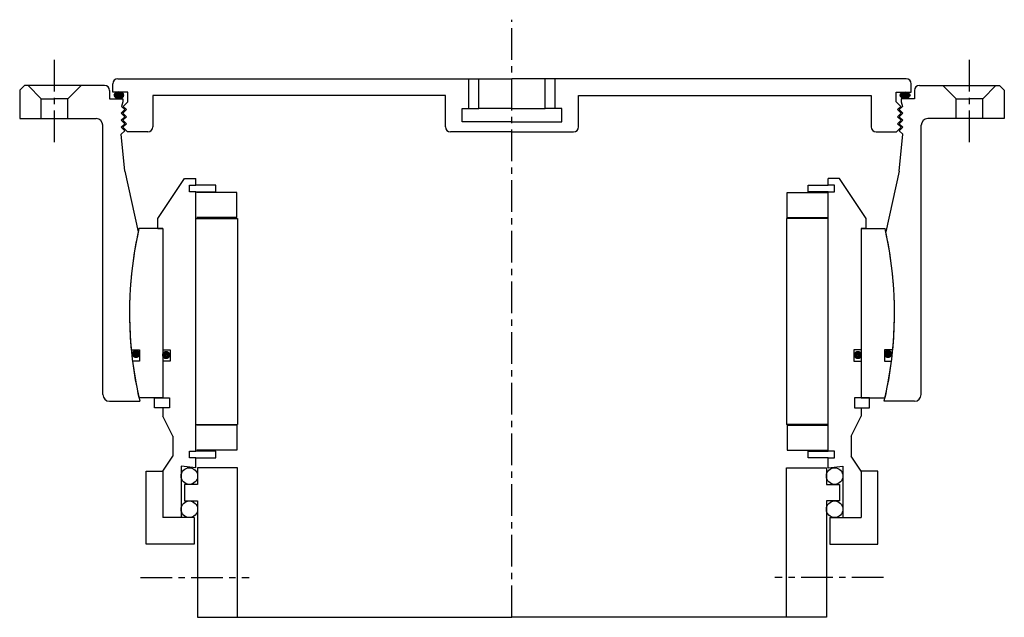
# Model space of a CAD drawing. Header units: millimetres. Extents: x -148 to 148, y -5 to 175.
import ezdxf

# ---------------------------------------------------------------- set-up
doc = ezdxf.new("R2010")
doc.units = ezdxf.units.MM
doc.header["$LTSCALE"] = 0.3
doc.header["$MEASUREMENT"] = 0
doc.linetypes.add('CENTER', pattern=[50.8, 31.75, -6.35, 6.35, -6.35])
doc.layers.get('0').update_dxf_attribs({"linetype": 'CONTINUOUS'})
doc.layers.add('Center', color=1, linetype='CENTER')

# ---------------------------------------------------------------- blocks, each defined once
blk = doc.blocks.new('4S170-house-cover')
h = blk.add_hatch(color=256)
edge = h.paths.add_edge_path()
edge.add_ellipse((-118.16, 65.54), major_axis=(1.5, 0), ratio=0.647319, start_angle=-259.6975, end_angle=79.6975)
edge.add_line((-117.89, 66.5), (-118.43, 66.5))
h = blk.add_hatch(color=256)
edge = h.paths.add_edge_path()
edge.add_ellipse((118.16, 65.54), major_axis=(-1.5, 0), ratio=0.647319, start_angle=280.3025, end_angle=619.6975, ccw=False)
edge.add_line((117.89, 66.5), (118.43, 66.5))
for p, q in [((-146.6, 68.5), (-148, 67.1)), ((-122.5, 68.5), (-146.6, 68.5)), ((-145.5, 68.5), (-141.5, 64.5)), ((-129.5, 68.5), (-133.5, 64.5)), ((-120, 66.5), (-120, 69)), ((-118.5, 70.5), (0, 70.5)), ((-13, 61.5), (-13, 70.5)), ((-10, 61.5), (-10, 70.5)), ((118.5, 70.5), (0, 70.5)), ((10, 61.5), (10, 70.5)), ((13, 61.5), (13, 70.5)), ((120, 66.5), (120, 69)), ((122.5, 68.5), (146.6, 68.5)), ((129.5, 68.5), (133.5, 64.5)), ((145.5, 68.5), (141.5, 64.5)), ((146.6, 68.5), (148, 67.1)), ((-148, 67.1), (-148, 58.5)), ((-121, 67), (-121, 64.5)), ((-115.5, 66.5), (-120, 66.5)), ((-115.5, 63.6), (-115.5, 66.5)), ((-20, 65.5), (-108, 65.5)), ((-108, 65.5), (-108, 56)), ((-20, 56), (-20, 65.5)), ((20, 65.5), (108, 65.5)), ((20, 56), (20, 65.5)), ((108, 65.5), (108, 56)), ((115.5, 66.5), (120, 66.5)), ((115.5, 63.6), (115.5, 66.5)), ((121, 67), (121, 64.5)), ((148, 67.1), (148, 58.5)), ((-141.5, 58.5), (-141.5, 64.5)), ((-141.5, 64.5), (-137.5, 64.5)), ((-133.5, 64.5), (-137.5, 64.5)), ((-133.5, 58.5), (-133.5, 64.5)), ((-121, 64.5), (-117, 64.5)), ((-117, 63.6), (-117.42, 62.18)), ((-116.44, 61.2), (-117.42, 62.18)), ((-117, 64.5), (-117, 63.6)), ((-115.5, 63.6), (-116.92, 62.18)), ((-115.94, 61.2), (-116.92, 62.18)), ((115.5, 63.6), (116.92, 62.18)), ((115.94, 61.2), (116.92, 62.18)), ((116.44, 61.2), (117.42, 62.18)), ((121, 64.5), (117, 64.5)), ((117, 64.5), (117, 63.6)), ((117, 63.6), (117.42, 62.18)), ((133.5, 64.5), (137.5, 64.5)), ((133.5, 58.5), (133.5, 64.5)), ((141.5, 64.5), (137.5, 64.5)), ((141.5, 58.5), (141.5, 64.5)), ((-117.5, 60.14), (-116.44, 61.2)), ((-116.44, 59.08), (-117.5, 60.14)), ((-117, 60.14), (-115.94, 61.2)), ((-115.94, 59.08), (-117, 60.14)), ((-15, 61.5), (-10, 61.5)), ((-15, 57.5), (-15, 61.5)), ((0, 61.5), (-10, 61.5)), ((0, 61.5), (10, 61.5)), ((15, 61.5), (10, 61.5)), ((15, 57.5), (15, 61.5)), ((117, 60.14), (115.94, 61.2)), ((115.94, 59.08), (117, 60.14)), ((117.5, 60.14), (116.44, 61.2)), ((116.44, 59.08), (117.5, 60.14)), ((-148, 58.5), (-125, 58.5)), ((-123, -24.5), (-123, 56.5)), ((-117.5, 58.02), (-116.44, 59.08)), ((-116.44, 56.96), (-117.5, 58.02)), ((-117.5, 55.9), (-116.44, 56.96)), ((-117, 58.02), (-115.94, 59.08)), ((-115.94, 56.96), (-117, 58.02)), ((-117, 55.9), (-115.94, 56.96)), ((0, 57.5), (-15, 57.5)), ((0, 57.5), (15, 57.5)), ((117, 58.02), (115.94, 59.08)), ((115.94, 56.96), (117, 58.02)), ((117, 55.9), (115.94, 56.96)), ((117.5, 58.02), (116.44, 59.08)), ((116.44, 56.96), (117.5, 58.02)), ((117.5, 55.9), (116.44, 56.96)), ((123, -24.5), (123, 56.5)), ((148, 58.5), (125, 58.5)), ((-116.44, 54.84), (-117.5, 55.9)), ((-117.5, 53.78), (-116.44, 54.84)), ((-116.44, 42.72), (-117.5, 53.78)), ((-115.6, 54.5), (-117, 55.9)), ((-109.5, 54.5), (-115.6, 54.5)), ((0, 54.5), (-18.5, 54.5)), ((0, 54.5), (18.5, 54.5)), ((109.5, 54.5), (115.6, 54.5)), ((115.6, 54.5), (117, 55.9)), ((116.44, 54.84), (117.5, 55.9)), ((117.5, 53.78), (116.44, 54.84)), ((116.44, 42.72), (117.5, 53.78)), ((-116.44, 42.72), (-112.36, 24.5)), ((116.44, 42.72), (112.36, 24.5)), ((-121, -26.5), (-111.91, -26.5)), ((121, -26.5), (111.91, -26.5))]:
    blk.add_line(p, q)
for centre, radius, start, end in [((-122.5, 67), 1.5, 0, 90), ((-118.5, 69), 1.5, 90, 180), ((118.5, 69), 1.5, 0, 90), ((122.5, 67), 1.5, 90, 180), ((-125, 56.5), 2, 0, 90), ((125, 56.5), 2, 90, 180), ((-109.5, 56), 1.5, 270, 0), ((-18.5, 56), 1.5, 180, 270), ((18.5, 56), 1.5, 270, 0), ((109.5, 56), 1.5, 180, 270), ((0, 0), 115, 167.6992, 193.3227), ((0, 0), 115, 346.6773, 12.3008), ((-121, -24.5), 2, 180, 270), ((121, -24.5), 2, 270, 0)]:
    blk.add_arc(centre, radius, start, end)
at = {"extrusion": (0, 0, -1)}
blk.add_ellipse((-118.16, 65.54), major_axis=(1.5, 0), ratio=0.647319, dxfattribs=at)
blk.add_ellipse((118.16, 65.54), major_axis=(-1.5, 0), ratio=0.647319)
at = {"layer": 'Center'}
for p, q in [((0, 0), (0, 88.26)), ((-137.5, 51.44), (-137.5, 78.08)), ((137.5, 51.44), (137.5, 78.08))]:
    blk.add_line(p, q, dxfattribs=at)
blk = doc.blocks.new('4s165-bearing')
for p, q in [((-106.5, 28.5), (-98.5, 40.5)), ((-98.5, 40.5), (-95, 40.5)), ((-97, 36.5), (-97, 38.5)), ((-97, 38.5), (-95, 38.5)), ((-95, 38.5), (-95, 40.5)), ((-89, 38.5), (-95, 38.5)), ((-89, 36.5), (-89, 38.5)), ((89, 38.5), (95, 38.5)), ((89, 36.5), (89, 38.5)), ((98.5, 40.5), (95, 40.5)), ((95, 38.5), (95, 40.5)), ((97, 38.5), (95, 38.5)), ((97, 36.5), (97, 38.5)), ((106.5, 28.5), (98.5, 40.5)), ((-95, 36.5), (-97, 36.5)), ((-95, -41.5), (-95, 36.5)), ((-95, 36.5), (-89, 36.5)), ((-82.75, 36.25), (-94.75, 36.25)), ((-82.75, 28.75), (-82.75, 36.25)), ((82.75, 36.25), (94.75, 36.25)), ((82.75, 28.75), (82.75, 36.25)), ((95, 36.5), (89, 36.5)), ((95, -41.5), (95, 36.5)), ((95, 36.5), (97, 36.5)), ((-106.5, 25.5), (-106.5, 28.5)), ((-95, 28.5), (-82.5, 28.5)), ((-82.75, 28.75), (-94.75, 28.75)), ((-82.5, 28.5), (-82.5, -33.5)), ((82.5, 28.5), (82.5, -33.5)), ((95, 28.5), (82.5, 28.5)), ((82.75, 28.75), (94.75, 28.75)), ((106.5, 25.5), (106.5, 28.5)), ((-105, 25.5), (-112.14, 25.5)), ((-106.5, 25.5), (-105, 25.5)), ((-105, 25.5), (-105, -25.5)), ((-105, 25.5), (-105, -11)), ((105, 25.5), (105, -25.5)), ((105, 25.5), (105, -11)), ((105, 25.5), (112.14, 25.5)), ((106.5, 25.5), (105, 25.5)), ((-114.47, -11), (-111.95, -11)), ((-111.95, -11), (-111.95, -14.5)), ((-105, -11), (-102.8, -11)), ((-102.8, -11), (-102.8, -14.5)), ((102.8, -11), (102.8, -14.5)), ((105, -11), (102.8, -11)), ((111.95, -11), (111.95, -14.5)), ((114.47, -11), (111.95, -11)), ((-111.95, -14.5), (-114.08, -14.5)), ((-105, -14.5), (-105, -25.5)), ((-102.8, -14.5), (-105, -14.5)), ((102.8, -14.5), (105, -14.5)), ((105, -14.5), (105, -25.5)), ((111.95, -14.5), (114.08, -14.5)), ((-105, -25.5), (-112.14, -25.5)), ((-107.5, -28.5), (-107.5, -25.5)), ((-107.5, -25.5), (-105, -25.5)), ((-105, -25.5), (-103, -25.5)), ((-103, -25.5), (-103, -28.5)), ((103, -25.5), (103, -28.5)), ((105, -25.5), (103, -25.5)), ((105, -25.5), (112.14, -25.5)), ((107.5, -25.5), (105, -25.5)), ((107.5, -28.5), (107.5, -25.5)), ((-105, -28.5), (-107.5, -28.5)), ((-105, -28.5), (-105, -31)), ((-103, -28.5), (-105, -28.5)), ((103, -28.5), (105, -28.5)), ((105, -28.5), (107.5, -28.5)), ((105, -28.5), (105, -31)), ((-102, -37), (-105, -31)), ((102, -37), (105, -31)), ((-95, -33.5), (-82.5, -33.5)), ((-82.75, -33.75), (-94.75, -33.75)), ((-82.75, -33.75), (-82.75, -41.25)), ((95, -33.5), (82.5, -33.5)), ((82.75, -33.75), (82.75, -41.25)), ((82.75, -33.75), (94.75, -33.75)), ((-102, -37), (-102, -43)), ((102, -37), (102, -43)), ((-82.75, -41.25), (-94.75, -41.25)), ((82.75, -41.25), (94.75, -41.25)), ((-105, -47.5), (-102, -43)), ((-97, -43.5), (-97, -41.5)), ((-97, -41.5), (-95, -41.5)), ((-95, -43.5), (-97, -43.5)), ((-89, -41.5), (-95, -41.5)), ((-95, -43.5), (-89, -43.5)), ((-95, -46.5), (-95, -43.5)), ((-89, -43.5), (-89, -41.5)), ((89, -41.5), (95, -41.5)), ((89, -43.5), (89, -41.5)), ((95, -43.5), (89, -43.5)), ((97, -41.5), (95, -41.5)), ((95, -46.5), (95, -43.5)), ((95, -43.5), (97, -43.5)), ((97, -43.5), (97, -41.5)), ((105, -47.5), (102, -43)), ((-99.5, -46), (-99.5, -61.5)), ((-95, -46.5), (-99.5, -46)), ((-82.5, -46.5), (-94.5, -46.5)), ((-94.5, -46.5), (-94.5, -51.5)), ((-82.5, -91.5), (-82.5, -46.5)), ((82.5, -91.5), (82.5, -46.5)), ((82.5, -46.5), (94.5, -46.5)), ((94.5, -46.5), (94.5, -51.5)), ((95, -46.5), (99.5, -46)), ((99.5, -46), (99.5, -61.5)), ((-110, -69.5), (-110, -47.5)), ((-110, -47.5), (-105, -47.5)), ((-105, -47.5), (-105, -61.5)), ((-105, -47.5), (-105, -56.67)), ((110, -47.5), (105, -47.5)), ((105, -47.5), (105, -61.5)), ((105, -47.5), (105, -56.67)), ((110, -69.5), (110, -47.5)), ((-94.5, -51.5), (-98.5, -51.5)), ((-98.5, -51.5), (-98.5, -56.5)), ((94.5, -51.5), (98.5, -51.5)), ((98.5, -51.5), (98.5, -56.5)), ((-98.5, -56.5), (-94.5, -56.5)), ((-94.5, -56.5), (-94.5, -91.5)), ((94.5, -56.5), (94.5, -91.5)), ((98.5, -56.5), (94.5, -56.5)), ((-95.5, -61.5), (-105, -61.5)), ((-95.5, -61.5), (-95.5, -69.5)), ((95.5, -61.5), (105, -61.5)), ((95.5, -61.5), (95.5, -69.5)), ((-95.5, -69.5), (-110, -69.5)), ((95.5, -69.5), (110, -69.5)), ((-94.5, -91.5), (-82.5, -91.5)), ((-82.5, -91.5), (0, -91.5)), ((82.5, -91.5), (0, -91.5)), ((94.5, -91.5), (82.5, -91.5))]:
    blk.add_line(p, q)
at = {"const_width": 1.2}
for points in [[(-113.69, -12.27, 1), (-112.39, -12.27, 1)], [(-104.63, -12.6, 1), (-103.33, -12.6, 1)], [(104.63, -12.6, -1), (103.33, -12.6, -1)], [(113.69, -12.27, -1), (112.39, -12.27, -1)]]:
    blk.add_lwpolyline(points, format="xyb", close=True, dxfattribs=at)
for centre in [(-97, -49), (97, -49), (-97, -59), (97, -59)]:
    blk.add_circle(centre, 2.5)
for start, end in [(167.1888, 185.4889), (354.5111, 12.8112), (187.2435, 192.8112), (347.1888, 352.7565)]:
    blk.add_arc((0, 0), 115, start, end)
at = {"layer": 'Center'}
for p, q in [((0, -91.5), (0, 0)), ((-111.71, -79.5), (-78.97, -79.5)), ((111.71, -79.5), (78.97, -79.5))]:
    blk.add_line(p, q, dxfattribs=at)

msp = doc.modelspace()

# ---------------------------------------------------------------- block references
for name in ['4S170-house-cover', '4s165-bearing']:
    msp.add_blockref(name, (0, 86.5))

doc.saveas('drawing.dxf')
